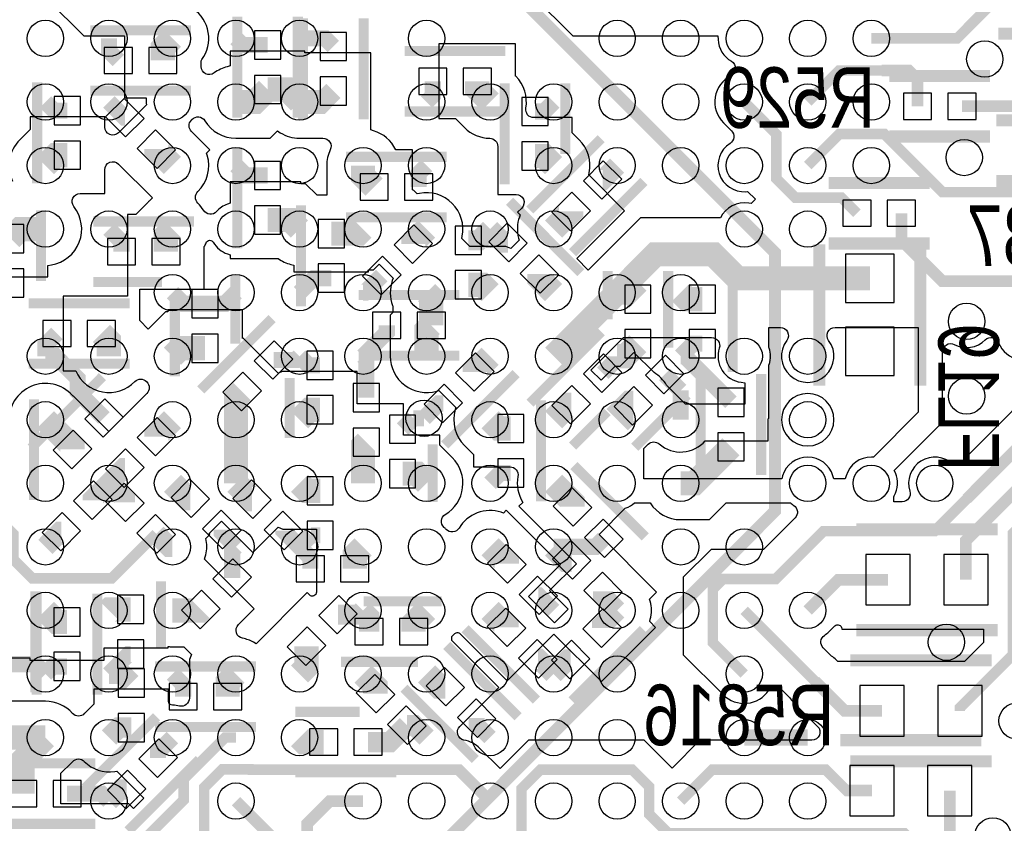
# Model space of a CAD drawing. Extents: x -394 to 5394, y -1015 to 6968.
# Tile 42 of 63: x 2401 to 2889, y 3109 to 3507. Entities that reach past the tile are written whole.
import ezdxf

# ---------------------------------------------------------------- set-up
doc = ezdxf.new("R2010")
doc.units = 0
for name, color, linetype in [('ET_BOTTOM', 1, 'CONTINUOUS'), ('PG_SILKSCREEN_BOTTOM', 2, 'CONTINUOUS'), ('PIN_BOTTOM', 1, 'CONTINUOUS'), ('RD_SILKSCREEN_BOTTOM', 254, 'CONTINUOUS'), ('VC_BOTTOM', 1, 'CONTINUOUS')]:
    doc.layers.add(name, color=color, linetype=linetype)

msp = doc.modelspace()

# ---------------------------------------------------------------- linework, layer by layer
at = {"layer": 'ET_BOTTOM'}
for points, format in [([(2414.3998, 3517.3786), (2432.2546, 3499.5238), (2452.4934, 3499.5238), (2452.4934, 3468.7798), (2463.2599, 3468.7798), (2463.2599, 3466.7734, 0.011696), (2463.2722, 3466.1654), (2463.3105, 3465.2862), (2449.5013, 3451.4771, -0.668178), (2442.6729, 3454.3055), (2442.6729, 3459.3611), (2405.6725, 3459.3611), (2405.6725, 3453.0966), (2400.5399, 3447.9641, 0.318039), (2397.0309, 3427.4667, -0.551867)], "xyb"), ([(2654.9121, 3519.4001), (2674.7884, 3499.5238), (2746.6486, 3499.5238), (2746.7381, 3497.6177, 0.259252), (2753.3871, 3486.8769, -0.603064), (2753.2193, 3479.8032, 0.512516), (2749.4001, 3456.4081), (2753.4107, 3452.3975, -0.479498), (2752.7333, 3446.1966, 0.774435), (2760.5294, 3422.2608), (2761.4297, 3422.3167), (2765.2509, 3418.4955), (2763.0948, 3416.3394), (2762.0627, 3416.5281, 0.340987), (2747.9465, 3409.2442), (2708.2761, 3409.2442), (2682.4262, 3383.3943), (2676.7241, 3389.0964), (2700.4394, 3412.8117), (2682.6598, 3430.5912), (2682.8743, 3431.6445, 0.251689), (2677.9641, 3447.9641), (2674.5002, 3451.4279), (2674.5002, 3458.953), (2655.4132, 3458.953, -0.46461), (2651.4702, 3463.6256, 0.24441), (2646.4681, 3479.4601), (2646.3782, 3479.55), (2646.3782, 3495.5002), (2608.3778, 3495.5002), (2608.3778, 3458.4998), (2616.516, 3458.4998), (2621.0119, 3454.0039, 0.196439), (2633.5686, 3448.7325, -0.409178), (2637.4998, 3444.7332), (2637.4998, 3420.9526), (2646.597, 3420.9526, -0.668178), (2649.4254, 3414.1242), (2647.4058, 3412.1045), (2648.6545, 3410.8559), (2648.2408, 3409.6705, 0.147362), (2647.7931, 3399.2955), (2648.0742, 3398.1924), (2643.9542, 3394.0724), (2641.485, 3395.0951), (2641.485, 3395.1482), (2623.6584, 3395.1482), (2619.6768, 3399.1298), (2619.8889, 3400.1811, 0.536233), (2598.6851, 3421.3849), (2597.6338, 3421.1728), (2596.0041, 3422.8026), (2595.2585, 3423.1114), (2595.2585, 3443.0509), (2586.9633, 3443.0509, 0.209959), (2575.9622, 3452.4645), (2574.5415, 3452.8944), (2574.5415, 3491.1537), (2541.9267, 3491.1537), (2541.9267, 3491.9241), (2504.9263, 3491.9241), (2504.9263, 3484.577), (2503.4093, 3484.1995, 0.101128), (2496.9051, 3481.0939, -0.619255), (2490.4938, 3484.2854), (2490.4938, 3487.1907), (2490.8704, 3487.7141, 0.415976), (2486.6859, 3512.9014, -0.464208)], "xyb"), ([(2845.62, 3464.6, 5.8, 5.8, 0), (2845.62, 3478, 5.8, 5.8, 0), (2841.288, 3482.332, 5.8, 5.8, 0), (2827.888, 3482.332, 5.2, 5.2, 0), (2806.82, 3482.332, 5.2, 5.2, 0), (2791.22, 3466.732, 5.2, 5.2, 0)], "xyseb"), ([(2556.0413, 3472.1535, 10, 10, 0), (2550.6198, 3466.732, 12, 12, 0), (2539.252, 3466.732, 12, 12, 0)], "xyseb"), ([(2791.22, 3435.236, 5.2, 5.2, 0), (2806.82, 3450.836, 5.2, 5.2, 0), (2829.1796, 3450.836, 5.2, 5.2, 0), (2858.0156, 3422, 5.2, 5.2, 0), (2891.42, 3422, 5.8, 5.8, 0), (2898.62, 3429.2, 5.8, 5.8, 0), (2898.62, 3442.6, 5.8, 5.8, 0)], "xyseb"), ([(2377.5482, 3380.0228), (2414.5486, 3380.0228), (2414.5486, 3385.7056), (2416.2205, 3385.9836, 0.570453), (2427.4035, 3414.8842, -0.626399), (2430.5447, 3421.3607), (2442.6729, 3421.3607), (2442.6729, 3433.1424, -0.668178), (2449.5013, 3435.9708), (2466.3299, 3419.1422), (2464.8495, 3417.6618), (2464.7773, 3417.602, 0.023405), (2463.5319, 3416.4681), (2458.0641, 3411.0002), (2454.0234, 3411.0002), (2454.0234, 3370.5002), (2422.0234, 3370.5002), (2422.0234, 3333.4998), (2428.2876, 3333.4998, 0.531511), (2457.6488, 3328.1786, -0.421482), (2463.3752, 3328.1786, 0.003834), (2463.5695, 3327.9825, -0.415078), (2463.5778, 3322.3173), (2444.7002, 3303.4397), (2427.0741, 3321.0658), (2427.0272, 3321.019), (2425.6142, 3322.3508, 0.705192), (2395.4201, 3306.9153, -0.452879)], "xyb"), ([(2759.724, 3183.268, 5.2, 5.2, 0), (2744.124, 3198.868, 5.2, 5.2, 0), (2744.124, 3225.164, 5.2, 5.2, 0), (2749.324, 3230.364, 5.2, 5.2, 0), (2775.364, 3230.364, 5.2, 5.2, 0), (2799, 3254, 5.2, 5.2, 0), (2854, 3254, 5.2, 5.2, 0), (2870, 3270, 5.8, 5.8, 0), (2924.9848, 3324.9848, 5.8, 5.8, 0), (2952.9708, 3324.9848, 5.8, 5.8, 0)], "xyseb"), ([(3381.02, 3292.64, 5.8, 5.8, 0), (3316.36, 3292.64, 5.8, 5.8, 0), (3293, 3316, 5.8, 5.8, 0), (3109, 3316, 5.8, 5.8, 0), (3072, 3279, 5.8, 5.8, 0), (2949, 3279, 5.2, 5.2, 0), (2919, 3279, 5.2, 5.2, 0), (2893, 3253, 5.2, 5.2, 0), (2893, 3192.8532, 5.2, 5.2, 0), (2866.6316, 3166.4848, 5.2, 5.2, 0), (2866.6316, 3164.9848, 5.2, 5.2, 0)], "xyseb"), ([(2021, 3306.4848, 5.8, 5.8, 0), (2043.5152, 3306.4848, 5.8, 5.8, 0), (2071, 3279, 5.8, 5.8, 0), (2173, 3279, 5.2, 5.2, 0), (2281.9999, 3279, 5.2, 5.2, 0), (2296.3559, 3293.356, 5.2, 5.2, 0), (2325.2418, 3293.356, 5.2, 5.2, 0), (2334.38, 3284.2178, 5.2, 5.2, 0), (2334.38, 3271.5902, 5.2, 5.2, 0), (2343.8142, 3262.156, 5.2, 5.2, 0), (2387.9378, 3262.156, 5.2, 5.2, 0), (2397.372, 3252.7218, 5.2, 5.2, 0), (2397.372, 3240.0942, 5.2, 5.2, 0), (2406.8062, 3230.66, 5.2, 5.2, 0), (2446.1382, 3230.66, 5.2, 5.2, 0), (2468.214, 3252.7358, 5.2, 5.2, 0)], "xyseb"), ([(2828.049, 3164.9848, 5.8, 5.8, 0), (2809.5032, 3164.9848, 5.8, 5.8, 0), (2794.744, 3179.744, 5.2, 5.2, 0), (2759.724, 3214.764, 5.2, 5.2, 0)], "xyseb"), ([(2374.8601, 3191.2), (2405.4846, 3191.2), (2405.4846, 3190.053), (2442.485, 3190.053), (2442.485, 3196.2507), (2474.0529, 3196.2507), (2474.0529, 3196.8996, 0.030741), (2476.26, 3196.7638), (2481.9293, 3196.7638), (2485.7236, 3192.9694), (2484.7009, 3190.5002), (2484.6376, 3190.5002), (2484.6376, 3171.2872, -0.480422), (2479.7621, 3167.3842, 0.054121), (2476.3303, 3167.772, -0.412924), (2474.3391, 3169.772), (2474.3391, 3175.7066), (2437.3387, 3175.7066), (2437.3387, 3168.3886), (2432.743, 3163.793, 0.003664), (2432.5682, 3163.6155, -0.435624), (2426.7113, 3163.7422, 0.214004), (2413.268, 3169.7722), (2386.3161, 3169.7722)], "xyb"), ([(2327, 3127, 10, 10, 0), (2349.5, 3127, 10, 10, 0), (2357.5, 3135, 10, 10, 0), (2377, 3135, 12, 12, 0), (2393.772, 3151.772, 12, 12, 0), (2413.268, 3151.772, 12, 12, 0)], "xyseb"), ([(2100.9486, 2857.4, 5.8, 5.8, 0), (2402.501, 2857.4, 5.8, 5.8, 0), (2453.0002, 2907.8992, 5.8, 5.8, 0), (2453.0002, 2915.0873, 5.8, 5.8, 0), (2453, 2915.0875, 5.8, 5.8, 0), (2453, 2946, 5.8, 5.8, 0), (2486, 2979, 5.8, 5.8, 0), (2486, 3055, 5.8, 5.8, 0), (2492, 3061, 5.2, 5.2, 0), (2492, 3127, 5.2, 5.2, 0), (2501, 3136, 5.2, 5.2, 0), (2515, 3136, 5.8, 5.8, 0), (2515.124, 3135.876, 5.2, 5.2, 0), (2618.14, 3135.876, 5.8, 5.8, 0), (2633.74, 3120.276, 5.8, 5.8, 0)], "xyseb"), ([(2974, 3061, 5.8, 5.8, 0), (2945, 3061, 5.8, 5.8, 0), (2935.5, 3070.5, 5.8, 5.8, 0), (2872.5, 3070.5, 5.8, 5.8, 0), (2838.62, 3104.38, 5.2, 5.2, 0), (2722.0614, 3104.38, 5.2, 5.2, 0), (2712.628, 3113.8134, 5.2, 5.2, 0), (2712.628, 3127.372, 5.2, 5.2, 0), (2704.124, 3135.876, 5.2, 5.2, 0), (2658.7734, 3135.876, 5.2, 5.2, 0), (2649.34, 3126.4426, 5.2, 5.2, 0), (2649.34, 3104.38, 5.2, 5.2, 0), (2633.74, 3088.78, 5.2, 5.2, 0)], "xyseb"), ([(2823.066, 3125.48, 5.8, 5.8, 0), (2810.52, 3125.48, 5.2, 5.2, 0), (2800.124, 3135.876, 5.2, 5.2, 0), (2743.828, 3135.876, 5.2, 5.2, 0), (2728.228, 3120.276, 5.2, 5.2, 0)], "xyseb")]:
    msp.add_lwpolyline(points, format=format, dxfattribs=at)
for points, const_width in [([(2899.62, 3515.6), (2882.6, 3515.6), (2865.228, 3498.228), (2822.717, 3498.228)], 5.2), ([(2444.764, 3498.228), (2444.764, 3491.9624), (2449.4464, 3487.28)], 8), ([(2471.4936, 3487.28), (2471.4936, 3493.4616), (2476.26, 3498.228)], 12), ([(2523.4265, 3494.9711), (2511.0129, 3494.9711), (2507.756, 3498.228)], 8), ([(2539.252, 3498.228), (2552.014, 3498.228), (2556.0413, 3494.2007)], 8), ([(2605.3308, 3477), (2605.3308, 3469.8188), (2602.244, 3466.732)], 8), ([(2627.378, 3477), (2627.378, 3473.094), (2633.74, 3466.732)], 12), ([(2507.756, 3466.732), (2517.2346, 3466.732), (2523.4265, 3472.9239)], 12), ([(2523.4265, 3472.9239), (2533.0601, 3472.9239), (2539.252, 3466.732)], 12), ([(2424.1727, 3462.4081), (2417.5919, 3462.4081), (2413.268, 3466.732)], 8), ([(2452.6752, 3458.9602), (2452.5358, 3458.9602), (2444.764, 3466.732)], 8), ([(2656, 3462), (2660.504, 3462), (2665.236, 3466.732)], 8), ([(2815.62, 3411.6), (2807.88, 3419.34), (2785.0542, 3419.34), (2775.62, 3428.7742), (2775.62, 3450.836), (2759.724, 3466.732)], 5.2), ([(3017, 3424), (2988, 3424), (2947.4, 3464.6), (2867.66, 3464.6)], 5.8), ([(2424.1727, 3440.3609), (2418.3929, 3440.3609), (2413.268, 3435.236)], 12), ([(2468.265, 3443.3704), (2468.265, 3443.231), (2476.26, 3435.236)], 12), ([(2656, 3439.9528), (2660.5192, 3439.9528), (2665.236, 3435.236)], 12), ([(2523.4001, 3430.2708), (2512.7212, 3430.2708), (2507.756, 3435.236)], 8), ([(2570.748, 3435.236), (2570.748, 3430.061), (2576.2583, 3424.5507)], 12), ([(2598.3055, 3424.5507), (2598.3055, 3431.2975), (2602.244, 3435.236)], 8), ([(2696.732, 3435.236), (2689.5439, 3428.0479), (2689.5124, 3428.0479)], 10), ([(2673.9226, 3412.4581), (2673.9226, 3412.4266), (2665.236, 3403.74)], 12), ([(2523.4001, 3408.2236), (2534.7684, 3408.2236), (2539.252, 3403.74)], 12), ([(3013, 3388), (2998, 3373), (2977, 3373), (2960, 3390), (2943, 3390), (2931, 3378), (2857.86, 3378), (2837.66, 3398.2), (2837.66, 3411.6)], 5.8), ([(2413.268, 3403.74), (2400.7654, 3403.74), (2396.0484, 3399.023)], 12), ([(2450.9764, 3392.5), (2450.9764, 3397.5276), (2444.764, 3403.74)], 8), ([(2473.0236, 3392.5), (2473.0236, 3400.5036), (2476.26, 3403.74)], 12), ([(2555.0152, 3401.4904), (2568.4984, 3401.4904), (2570.748, 3403.74)], 12), ([(2595.6505, 3396.2858), (2595.6505, 3397.1465), (2602.244, 3403.74)], 12), ([(2622.9848, 3398.1952), (2628.1952, 3398.1952), (2633.74, 3403.74)], 10), ([(2642.6149, 3397.0423), (2640.4377, 3397.0423), (2633.74, 3403.74)], 10), ([(2822.02, 3379.3286), (2756.3136, 3379.3286), (2744.3982, 3391.244), (2715.732, 3391.244), (2696.732, 3372.244)], 12), ([(2555.0152, 3379.4432), (2546.4512, 3379.4432), (2539.252, 3372.244)], 8), ([(2570.748, 3372.244), (2571.6087, 3372.244), (2580.0607, 3380.696)], 8), ([(2658.2047, 3381.4525), (2658.2047, 3379.2753), (2665.236, 3372.244)], 12), ([(2604.5568, 3356.0152), (2604.5568, 3369.9312), (2602.244, 3372.244)], 12), ([(2622.9848, 3376.148), (2629.836, 3376.148), (2633.74, 3372.244)], 12), ([(2665.236, 3340.748), (2696.732, 3372.244)], 12), ([(2696.732, 3372.244), (2703.7559, 3372.244), (2707, 3368.9999)], 12), ([(2739, 3369), (2731.472, 3369), (2728.228, 3372.244)], 12), ([(2492.4294, 3366.7209), (2481.7831, 3366.7209), (2476.26, 3372.244)], 8), ([(2492.4294, 3366.7209), (2502.2329, 3366.7209), (2507.756, 3372.244)], 8), ([(2582.5096, 3356.0152), (2582.5096, 3352.5096), (2570.748, 3340.748)], 8), ([(2602.244, 3340.748), (2602.244, 3353.7024), (2604.5568, 3356.0152)], 12), ([(2413.268, 3340.748), (2413.268, 3346.2916), (2418.9764, 3352)], 8), ([(2444.764, 3340.748), (2444.764, 3348.2596), (2441.0236, 3352)], 12), ([(2492.4294, 3344.6737), (2480.1857, 3344.6737), (2476.26, 3340.748)], 12), ([(2696.732, 3340.748), (2700.7953, 3340.748), (2707, 3346.9527)], 12), ([(2739, 3346.9528), (2734.4328, 3346.9528), (2728.228, 3340.748)], 8), ([(2442.3103, 3310.1388), (2429.2288, 3323.2203), (2429.2288, 3329.7712), (2418.252, 3340.748), (2413.268, 3340.748)], 8), ([(2526.3762, 3338.8531), (2537.3571, 3338.8531), (2539.252, 3340.748)], 8), ([(2549.3609, 3336.2424), (2543.7576, 3336.2424), (2539.252, 3340.748)], 8), ([(2572.3488, 3320.18), (2572.3488, 3339.1472), (2570.748, 3340.748)], 8), ([(2626.1574, 3332.8887), (2626.1574, 3333.1654), (2633.74, 3340.748)], 12), ([(2696.732, 3340.748), (2696.732, 3339.4679), (2689.5621, 3332.298)], 8), ([(2728.228, 3340.748), (2730.2738, 3340.748), (2753.1368, 3317.885)], 8), ([(2728.228, 3323.7723), (2720.304, 3331.6963)], 8), ([(2507.756, 3309.252), (2507.756, 3320.2329), (2510.7864, 3323.2633)], 12), ([(2728.228, 3309.252), (2728.228, 3323.7723)], 8), ([(2549.3609, 3314.1952), (2544.1952, 3314.1952), (2539.252, 3309.252)], 12), ([(2610.5676, 3317.2989), (2608.2989, 3317.2989), (2601, 3310)], 8), ([(2673.9723, 3316.7082), (2672.6922, 3316.7082), (2665.236, 3309.252)], 12), ([(2704.7142, 3316.1065), (2703.5865, 3316.1065), (2696.732, 3309.252)], 15), ([(2426.7205, 3294.549), (2426.7205, 3295.7995), (2413.268, 3309.252)], 12), ([(2468.2794, 3300.8557), (2468.2794, 3301.2714), (2476.26, 3309.252)], 12), ([(2507.756, 3277.756), (2507.756, 3309.252)], 12), ([(2644, 3304.9134), (2638.0786, 3304.9134), (2633.74, 3309.252)], 12), ([(2595.7394, 3310), (2590.326, 3304.5866)], 8), ([(2601, 3310), (2595.7394, 3310)], 8), ([(2572.3488, 3298.1328), (2570.748, 3296.532), (2570.748, 3277.756)], 12), ([(2728.228, 3277.756), (2735.055, 3277.756), (2753.1368, 3295.8378)], 12), ([(2918.2468, 3298), (2869.6316, 3249.3848), (2869.6316, 3229.9848)], 5.8), ([(2452.6896, 3285.2659), (2452.2739, 3285.2659), (2444.764, 3277.756)], 10), ([(2590.326, 3282.5394), (2597.4606, 3282.5394), (2602.244, 3277.756)], 12), ([(2644, 3282.8662), (2638.8502, 3282.8662), (2633.74, 3277.756)], 8), ([(2436.7852, 3269.371), (2436.7852, 3269.7772), (2444.764, 3277.756)], 10), ([(2452.6242, 3268.3256), (2452.6242, 3269.8958), (2444.764, 3277.756)], 10), ([(2485.131, 3270.4333), (2483.5827, 3270.4333), (2476.26, 3277.756)], 12), ([(2515.7278, 3269.9207), (2515.5913, 3269.9207), (2507.756, 3277.756)], 12), ([(2549.5, 3274.0236), (2542.9844, 3274.0236), (2539.252, 3277.756)], 12), ([(2674.5776, 3266.1009), (2674.5776, 3268.4144), (2665.236, 3277.756)], 12), ([(2421.1954, 3253.7812), (2420.7892, 3253.7812), (2413.268, 3246.26)], 10), ([(2476.26, 3246.26), (2474.6898, 3246.26), (2468.214, 3252.7358)], 10), ([(2500.7208, 3254.8435), (2500.7208, 3253.2952), (2507.756, 3246.26)], 8), ([(2531.3176, 3254.3309), (2531.3176, 3254.1944), (2539.252, 3246.26)], 8), ([(2544.9684, 3251.9764), (2539.252, 3246.26)], 8), ([(2549.5, 3251.9764), (2544.9684, 3251.9764)], 8), ([(2566.6443, 3235.4002), (2566.6443, 3242.1563), (2570.748, 3246.26)], 12), ([(2642.0716, 3237.8624), (2642.0716, 3237.9284), (2633.74, 3246.26)], 12), ([(2674.1606, 3239.8182), (2671.6778, 3239.8182), (2665.236, 3246.26)], 12), ([(2665.236, 3246.26), (2685.9163, 3246.26), (2690.1674, 3250.5111)], 8), ([(2505.8963, 3230.8467), (2505.8963, 3244.4003), (2507.756, 3246.26)], 8), ([(2544.5971, 3235.4002), (2544.5971, 3240.9149), (2539.252, 3246.26)], 8), ([(2831.049, 3229.9848), (2806.4408, 3229.9848), (2791.22, 3214.764)], 5.8), ([(2689.7504, 3224.2284), (2689.7504, 3221.7456), (2696.732, 3214.764)], 10), ([(2657.6614, 3222.2726), (2657.7274, 3222.2726), (2665.236, 3214.764)], 8), ([(2423.9848, 3209.0532), (2418.9788, 3209.0532), (2413.268, 3214.764)], 12), ([(2455.5527, 3215.2509), (2445.2509, 3215.2509), (2444.764, 3214.764)], 12), ([(2476.26, 3214.764), (2489.8136, 3214.764), (2490.3065, 3215.2569)], 12), ([(2558.3282, 3212.6425), (2568.6265, 3212.6425), (2570.748, 3214.764)], 10), ([(2573.7594, 3204.2735), (2573.7594, 3211.7526), (2570.748, 3214.764)], 10), ([(2595.8066, 3204.2735), (2595.8066, 3208.3266), (2602.244, 3214.764)], 12), ([(2641.8381, 3206.383), (2641.8381, 3206.6659), (2633.74, 3214.764)], 12), ([(2689.2718, 3206.0076), (2689.2718, 3207.3038), (2696.732, 3214.764)], 10), ([(2542.7384, 3197.0527), (2542.7384, 3186.7544), (2539.252, 3183.268)], 12), ([(2455.5527, 3193.2037), (2454.6997, 3193.2037), (2444.764, 3183.268)], 8), ([(2657.4279, 3190.7932), (2657.7108, 3190.7932), (2665.236, 3183.268)], 10), ([(2673.682, 3190.4178), (2672.3858, 3190.4178), (2665.236, 3183.268)], 10), ([(2393.3603, 3188.153), (2408.383, 3188.153), (2413.268, 3183.268)], 8), ([(2423.9848, 3187.006), (2417.006, 3187.006), (2413.268, 3183.268)], 8), ([(2444.764, 3183.268), (2451.3245, 3183.268), (2455.8389, 3178.7536)], 10), ([(2503.6378, 3172), (2503.6378, 3179.1498), (2507.756, 3183.268)], 12), ([(2576.8871, 3173.5096), (2576.8871, 3177.1289), (2570.748, 3183.268)], 12), ([(2611.5166, 3177.0045), (2608.5075, 3177.0045), (2602.244, 3183.268)], 12), ([(2481.5906, 3172), (2481.5906, 3177.9374), (2476.26, 3183.268)], 8), ([(2627.1064, 3161.4147), (2627.1064, 3158.4056), (2633.74, 3151.772)], 8), ([(2455.8389, 3156.7064), (2449.6984, 3156.7064), (2444.764, 3151.772)], 10), ([(2573.233, 3149.52), (2584.0771, 3149.52), (2592.4769, 3157.9198)], 10), ([(2592.4769, 3157.9198), (2596.0962, 3157.9198), (2602.244, 3151.772)], 10), ([(2413.268, 3151.772), (2402, 3140.504), (2402, 3124)], 12), ([(2507.756, 3151.772), (2502.347, 3151.772), (2481.8, 3131.225), (2481.8, 3120.8), (2457, 3096)], 5.2), ([(2469.1388, 3141.5787), (2469.1388, 3144.6508), (2476.26, 3151.772)], 8), ([(2551.1858, 3149.52), (2541.504, 3149.52), (2539.252, 3151.772)], 12), ([(2759.724, 3151.772), (2791.22, 3151.772)], 8), ([(2453.549, 3125.9889), (2450.4769, 3125.9889), (2444.764, 3120.276)], 10), ([(2424.0472, 3124), (2441.04, 3124), (2444.764, 3120.276)], 8), ([(4193.8, 2764), (4074, 2764), (4054, 2744), (4028, 2744), (3959, 2675), (3909, 2675), (3887, 2653), (3439, 2653), (3319, 2773), (3319, 2921), (3352, 2954), (3367, 2954), (3380, 2967), (3380, 2991), (3369, 3002), (3266, 3002), (3242, 3026), (3242, 3056), (3226, 3072), (3132, 3072), (3119, 3085), (2876, 3085), (2861.6486, 3099.3514), (2861.6486, 3125.48)], 5.8), ([(2507.756, 3120.276), (2528, 3100.032), (2528, 3045.9999), (2557.6207, 3016.3792), (2557.6207, 2921.3793), (2563, 2916), (2563, 2914), (2686, 2791), (2861, 2791), (2927, 2725), (3000, 2725), (3025.1858, 2699.8142), (3192.1858, 2699.8142), (3379, 2513), (3993, 2513), (4050.9, 2570.9), (4286.1, 2570.9), (4309.8288, 2547.1712), (4552.1712, 2547.1712), (4562, 2557)], 5.8), ([(4140, 2590), (4122, 2590), (4117, 2585), (4045, 2585), (3987, 2527), (3385, 2527), (3167, 2745), (2927, 2745), (2867, 2805), (2692, 2805), (2577.1369, 2919.8631), (2577.1369, 3017.8631), (2543, 3052), (2543, 3109), (2554.276, 3120.276), (2570.748, 3120.276)], 5.8)]:
    msp.add_lwpolyline(points, dxfattribs=dict(at, const_width=const_width))
for points in [[(2491.6776, 3413.0301, 0.063958), (2488.8294, 3416.6248, -0.421482), (2488.8294, 3422.3512, 0.277518), (2493.5339, 3440.2975), (2493.2005, 3441.4355), (2494.7818, 3443.0168), (2485.682, 3452.1166, -0.408576), (2485.628, 3457.7184, 0.008683), (2485.9354, 3458.0491, -0.504162), (2492.3384, 3457.4419, 0.262943), (2507.756, 3448.7318), (2524.6905, 3448.7318), (2528.3095, 3452.3508), (2529.6605, 3451.5001, 0.141424), (2539.252, 3448.7318), (2550.6198, 3448.7318, 0.003224), (2550.8519, 3448.7333, -0.55611), (2554.5116, 3443.0068, 0.112062), (2552.7478, 3435.236), (2552.7478, 3420.4906), (2547.9575, 3420.4906), (2542.2243, 3426.2238), (2539.9003, 3426.2238), (2539.9003, 3427.2238), (2504.8999, 3427.2238), (2504.8999, 3416.5029), (2503.5474, 3416.0401, 0.128128), (2498.0806, 3412.4229, -0.504162)], [(2665.7426, 3208.6417), (2652.7319, 3221.6524), (2668.5884, 3237.5088), (2641.718, 3264.3792), (2640.3756, 3263.0368), (2639.2148, 3263.4074, 0.347432), (2618.3224, 3255.5501, -0.504162), (2611.9194, 3254.9429, 0.027012), (2610.9269, 3255.9354, -0.504162), (2611.5341, 3262.3384, 0.487346), (2614.9721, 3290.4841), (2608.8262, 3296.6299), (2608.8262, 3301.5396), (2590.849, 3301.5396), (2590.849, 3317.133), (2567.8611, 3317.133), (2567.8611, 3333.1954), (2530.8607, 3333.1954), (2528.6432, 3332.2769), (2511.14, 3349.7801), (2510.9296, 3349.5697), (2510.9296, 3363.6739), (2473.9292, 3363.6739), (2473.9292, 3362.6739), (2472.7298, 3362.6739), (2464.2678, 3354.2119), (2460.0238, 3358.4559), (2460.0238, 3373.9998), (2492.0238, 3373.9998), (2492.0238, 3395.0504, 0.029375), (2492.9336, 3396.9577, -0.623081), (2496.5154, 3397.2089, 0.180619), (2503.5474, 3391.4399), (2504.8999, 3390.9771), (2504.8999, 3389.2234), (2528.6089, 3389.2234, 0.098699), (2534.9887, 3386.252), (2536.515, 3385.8799), (2536.515, 3382.4902), (2573.5154, 3382.4902), (2573.5154, 3383.4902), (2575.9543, 3383.4902), (2578.765, 3386.3009), (2585.6755, 3379.3905), (2585.259, 3378.2036, 0.17727), (2585.4253, 3365.83), (2585.5566, 3365.4858), (2585.5566, 3362.4711), (2584.2438, 3361.1583), (2584.2438, 3340.748, 0.499439), (2607.253, 3323.4588), (2608.3881, 3323.7876), (2616.7796, 3315.3961), (2616.4508, 3314.261, 0.273369), (2621.0119, 3296.5239), (2625.4998, 3292.0361), (2625.4998, 3285.9132), (2643.6322, 3285.9132, -0.471049), (2647.5601, 3281.1574, 0.187832), (2649.9146, 3268.3082), (2648.0608, 3266.4545), (2676.5835, 3237.9318), (2663.2336, 3224.582), (2672.4583, 3215.3573)], [(2833.9003, 3268.6002), (2833.9003, 3271.108), (2834.1426, 3271.5543, 0.229987), (2834.6556, 3282.9014), (2834.1185, 3284.1476), (2858.0002, 3308.0294), (2858.0002, 3342.9997, -0.566184), (2863.8825, 3346.5291, 0.33145), (2879.2373, 3348.8525, -0.547199), (2885.8255, 3347.4408, 1.036935), (2909.8122, 3357.4293, -0.546834), (2913.4467, 3363.0998), (2934.9272, 3363.0998), (2935.2451, 3361.4865, 0.118625), (2937.7849, 3355.9591, -0.626136), (2934.6418, 3349.485), (2929.9706, 3349.485), (2929.9706, 3339.885), (2918.8129, 3339.885), (2866.0537, 3287.1258, -0.409287), (2863.2493, 3287.1021, 0.779102), (2841.8251, 3273.8133, -0.507627), (2838.0135, 3268.6002)], [(2846, 3313), (2823.7431, 3290.7431), (2822.8984, 3290.7549, 0.336365), (2810.248, 3281.4341), (2809.8249, 3280), (2804.1121, 3280), (2803.689, 3281.4341, 0.74762), (2778.751, 3281.4341), (2778.3279, 3280), (2710, 3280), (2710, 3294.9426), (2712.1532, 3297.0957, -0.396318), (2717.6309, 3297.2642, 0.419796), (2740.4152, 3298.8848), (2771.637, 3298.8848), (2771.637, 3309.637), (2772, 3310), (2772, 3336.4116), (2772.0982, 3336.7133, 0.158609), (2772.0982, 3344.7587), (2772, 3345.0604), (2772, 3355), (2777.6589, 3355, -0.619355), (2780.8497, 3348.5878, 2.009586), (2801.5903, 3348.5878, -0.619355), (2804.7811, 3355), (2846, 3355)], [(2688.7267, 3328.8241), (2683.7475, 3333.8034), (2699.9438, 3349.9997), (2725.5002, 3349.9997), (2725.5002, 3349.9998), (2743.5713, 3349.9998, -0.509724), (2747.3747, 3344.7613, 0.473715), (2758.2313, 3327.8232), (2759.9998, 3327.6171), (2759.9998, 3317.0002), (2730.6908, 3317.0002), (2721.2518, 3326.4392, 0.113961), (2715.0469, 3332.6441), (2705.0678, 3342.6233), (2698.0512, 3335.6067), (2695.5093, 3335.6067)], [(2804.2202, 3309.252, 1), (2778.2198, 3309.252, 1)], [(2638.6688, 3136.4192), (2628.676, 3146.412, 0.152674), (2620.7985, 3150.5371, -0.605151), (2618.6838, 3157.3013), (2638.0334, 3176.6509), (2614.8068, 3199.8775), (2614.8068, 3201.8484), (2615.3505, 3202.426, 0.012107), (2615.9324, 3203.0749, -0.437432), (2618.8675, 3203.1903), (2642.1917, 3179.8662), (2665.3672, 3203.0418), (2688.9182, 3179.4908), (2715.7886, 3206.3612), (2712.8659, 3209.2839), (2713.1618, 3210.3972, 0.133129), (2713.118, 3219.2923), (2712.8077, 3220.4153), (2716.2672, 3223.8748), (2687.7445, 3252.3975), (2700.7223, 3265.3753), (2701.1423, 3265.5268, 0.094256), (2705.324, 3267.9998), (2713.1011, 3267.9998, 0.254803), (2728.228, 3259.7558), (2742.5109, 3259.7558), (2750.7549, 3267.9998), (2782.628, 3267.9998, 0.039016), (2784.248, 3266.7835, -0.480015), (2784.9312, 3260.579), (2769.3164, 3244.9642), (2743.2764, 3244.9642), (2729.5238, 3231.2116), (2729.5238, 3192.8204), (2749.4001, 3172.9441, 0.473671), (2771.8823, 3175.1846, -0.473669), (2778.0417, 3175.7985), (2782.3165, 3171.5237, 0.050294), (2784.208, 3169.208), (2796.1113, 3157.3046, -0.668175), (2793.2829, 3150.4762), (2737.7804, 3150.4762), (2723.976, 3136.6718), (2710.1716, 3150.4762), (2652.7258, 3150.4762)], [(2544.2299, 3222.4316), (2543.092, 3223.5695), (2517.8022, 3198.2797), (2516.484, 3199.0106, 0.080877), (2511.0392, 3200.9662, -0.603782), (2508.9404, 3207.7276), (2516.8233, 3215.6105), (2492.2008, 3240.233), (2492.5438, 3241.3771, 0.119694), (2492.9695, 3249.3901), (2492.7754, 3250.4268), (2494.7308, 3252.3822), (2494.3405, 3252.7725), (2500.5267, 3258.9586), (2516.0814, 3243.4039), (2528.6671, 3255.9896), (2530.9998, 3255.0234), (2547.6441, 3255.0234), (2547.6441, 3223.8458, -0.668184)], [(2806.0751, 3189.485), (2805.28, 3190.28, 0.050294), (2802.9643, 3192.1715), (2798.9059, 3196.2299, -0.472701), (2799.5091, 3202.3823, 0.048904), (2801.756, 3204.228), (2804.6346, 3207.1065, -0.668179), (2808.0488, 3205.6923), (2808.0488, 3205.4846), (2878.3998, 3205.4846), (2878.3998, 3198.9008), (2868.984, 3189.485)], [(2432.5682, 3139.9285, 0.247316), (2447.636, 3135.0161), (2448.6562, 3135.191), (2462.0997, 3121.7475), (2457, 3116.6478), (2454.6676, 3118.9802), (2421.0002, 3118.9802), (2421.0002, 3134.0481), (2425.9961, 3139.0439, 0.014476), (2426.7113, 3139.8018, -0.435624)]]:
    msp.add_lwpolyline(points, format="xyb", close=True, dxfattribs=at)
at = {"layer": 'PG_SILKSCREEN_BOTTOM'}
for points, const_width in [([(2402, 3522), (2645, 3522), (2775, 3392), (2775, 3264), (2601, 3090), (2394, 3090), (2322, 3162), (2322, 3442), (2402, 3522)], 6), ([(2508.4265, 3458.9475), (2508.4265, 3508.9475)], 5), ([(2538.4265, 3458.9475), (2538.4265, 3508.9475)], 5), ([(2541.0413, 3458.1771), (2541.0413, 3508.1771)], 5), ([(2571.0413, 3458.1771), (2571.0413, 3508.1771)], 5), ([(2485.47, 3502.28), (2435.47, 3502.28)], 5), ([(2885.64, 3500.6), (2935.64, 3500.6)], 6), ([(2641.3544, 3492), (2591.3544, 3492)], 5), ([(2831.64, 3479.6), (2881.64, 3479.6)], 6), ([(2409.1727, 3426.3845), (2409.1727, 3476.3845)], 5), ([(2641, 3425.9763), (2641, 3475.9764)], 5), ([(2671, 3441), (2671, 3475.9764)], 5), ([(2485.47, 3472.28), (2435.47, 3472.28)], 5), ([(2641.3544, 3462), (2591.3544, 3462)], 5), ([(2884.64, 3457.6), (2934.64, 3457.6)], 6), ([(2831.64, 3449.6), (2881.64, 3449.6)], 6), ([(2508.4001, 3394.2472), (2508.4001, 3444.2472)], 5), ([(2653.4332, 3413.1819), (2688.7886, 3448.5373)], 5), ([(2562.2819, 3439.5507), (2612.282, 3439.5507)], 5), ([(2674.6464, 3391.9687), (2710.0018, 3427.3241)], 5), ([(2801.64, 3426.6), (2851.64, 3426.6)], 6), ([(2884.64, 3427.6), (2934.64, 3427.6)], 6), ([(2540.0152, 3415.4668), (2540.0152, 3365.4668)], 5), ([(2678.694, 3382.1764), (2643.3387, 3417.5317)], 5), ([(2411.0484, 3412.9994), (2411.0484, 3378)], 5), ([(2487, 3407.5), (2437, 3407.5)], 5), ([(2562.2819, 3409.5507), (2612.282, 3409.5507)], 5), ([(2797.02, 3396.2184), (2797.02, 3326.2184)], 6), ([(2801.64, 3396.6), (2851.64, 3396.6)], 6), ([(2847.02, 3396.2184), (2847.02, 3326.2184)], 6), ([(2507.4294, 3347), (2507.4294, 3380.6973)], 5), ([(2692, 3382.9764), (2692, 3359)], 5), ([(2722, 3382.9764), (2722, 3345)], 5), ([(2754, 3382.9764), (2754, 3332.9764)], 5), ([(2471, 3377.5), (2437, 3377.5)], 5), ([(2477.4294, 3330.6973), (2477.4294, 3371)], 5), ([(2618.5332, 3371.0152), (2568.5332, 3371.0152)], 5), ([(2455, 3367), (2405, 3367)], 5), ([(2490.2971, 3323.9871), (2525.6524, 3359.3425)], 5), ([(2653.4829, 3317.432), (2688.8382, 3352.7874)], 5), ([(2455, 3337), (2405, 3337)], 5), ([(2618.5332, 3341.0152), (2568.5332, 3341.0152)], 5), ([(2646.6468, 3332.1649), (2611.2914, 3296.8095)], 5), ([(2738.1368, 3281.8614), (2738.1368, 3331.8615)], 5), ([(2768.1368, 3281.8614), (2768.1368, 3331.8615)], 5), ([(2406.2312, 3295.2728), (2441.5865, 3330.6281)], 5), ([(2534.3609, 3300.2188), (2534.3609, 3330)], 5), ([(2407.6353, 3269.4194), (2407.6353, 3319.4194)], 5), ([(2659, 3318.8898), (2659, 3268.8898)], 5), ([(2705.438, 3295.6171), (2731.4104, 3321.5895)], 5), ([(2674.6961, 3296.2188), (2691.7386, 3313.2613)], 5), ([(2605.326, 3268.563), (2605.326, 3297)], 5), ([(2675.3014, 3286.5903), (2710.6567, 3251.2349)], 5), ([(2885.3403, 3254.9848), (2815.3403, 3254.9848)], 6), ([(2470.5527, 3229.2273), (2470.5527, 3196)], 5), ([(2408.3603, 3224.1766), (2408.3603, 3174.1765)], 5), ([(2408.9848, 3223.0296), (2408.9848, 3173.0296)], 5), ([(2438.9848, 3223.0296), (2438.9848, 3173.0296)], 5), ([(2609.783, 3219.2735), (2571, 3219.2735)], 5), ([(2621.3487, 3205.6592), (2656.7041, 3170.3038)], 5), ([(2709.7612, 3205.2838), (2674.4058, 3169.9284)], 5), ([(2885.3403, 3204.9848), (2815.3403, 3204.9848)], 6), ([(2612.2404, 3197.4939), (2647.5958, 3162.1385)], 5), ([(2882.3403, 3189.9848), (2812.3403, 3189.9848)], 6), ([(2517.6142, 3187), (2467.6142, 3187)], 5), ([(2598, 3189.2735), (2559.783, 3189.2735)], 5), ([(2591.0272, 3176.2807), (2626.3826, 3140.9253)], 5), ([(2468.415, 3162.0681), (2433.0596, 3126.7127)], 5), ([(2537.2094, 3164.52), (2569, 3164.52)], 5), ([(2517.6142, 3157), (2467.6142, 3157)], 5), ([(2877.3573, 3150.48), (2807.3573, 3150.48)], 6), ([(2388.0236, 3139), (2438.0236, 3139)], 5), ([(2489.6282, 3140.8549), (2454.2728, 3105.4995)], 5), ([(2882.3403, 3139.9848), (2812.3403, 3139.9848)], 6), ([(2537.2094, 3134.52), (2587.2094, 3134.52)], 5), ([(2388.0236, 3109), (2438.0236, 3109)], 5)]:
    msp.add_lwpolyline(points, dxfattribs=dict(at, const_width=const_width))
at = {"layer": 'PIN_BOTTOM'}
for points in [[(2516.9265, 3487.9711), (2529.9265, 3487.9711), (2529.9265, 3501.9711), (2516.9265, 3501.9711)], [(2549.5413, 3487.2007), (2562.5413, 3487.2007), (2562.5413, 3501.2007), (2549.5413, 3501.2007)], [(2456.4464, 3480.78), (2456.4464, 3493.78), (2442.4464, 3493.78), (2442.4464, 3480.78)], [(2478.4936, 3480.78), (2478.4936, 3493.78), (2464.4936, 3493.78), (2464.4936, 3480.78)], [(2612.3308, 3470.5), (2612.3308, 3483.5), (2598.3308, 3483.5), (2598.3308, 3470.5)], [(2634.378, 3470.5), (2634.378, 3483.5), (2620.378, 3483.5), (2620.378, 3470.5)], [(2516.9265, 3465.9239), (2529.9265, 3465.9239), (2529.9265, 3479.9239), (2516.9265, 3479.9239)], [(2549.5413, 3465.1535), (2562.5413, 3465.1535), (2562.5413, 3479.1535), (2549.5413, 3479.1535)], [(2838.62, 3471.1), (2838.62, 3458.1), (2852.62, 3458.1), (2852.62, 3471.1)], [(2860.66, 3471.1), (2860.66, 3458.1), (2874.66, 3458.1), (2874.66, 3471.1)], [(2417.6727, 3455.4081), (2430.6727, 3455.4081), (2430.6727, 3469.4081), (2417.6727, 3469.4081)], [(2453.0288, 3449.4143), (2462.2211, 3458.6066), (2452.3216, 3468.5061), (2443.1293, 3459.3138)], [(2649.5, 3455), (2662.5, 3455), (2662.5, 3469), (2649.5, 3469)], [(2468.6186, 3433.8245), (2477.8109, 3443.0168), (2467.9114, 3452.9163), (2458.7191, 3443.724)], [(2417.6727, 3433.3609), (2430.6727, 3433.3609), (2430.6727, 3447.3609), (2417.6727, 3447.3609)], [(2649.5, 3432.9528), (2662.5, 3432.9528), (2662.5, 3446.9528), (2649.5, 3446.9528)], [(2516.9001, 3423.2708), (2529.9001, 3423.2708), (2529.9001, 3437.2708), (2516.9001, 3437.2708)], [(2679.9665, 3427.6943), (2689.1588, 3418.502), (2699.0583, 3428.4015), (2689.866, 3437.5938)], [(2569.2583, 3431.0507), (2569.2583, 3418.0507), (2583.2583, 3418.0507), (2583.2583, 3431.0507)], [(2591.3055, 3431.0507), (2591.3055, 3418.0507), (2605.3055, 3418.0507), (2605.3055, 3431.0507)], [(2664.3767, 3412.1045), (2673.569, 3402.9122), (2683.4685, 3412.8117), (2674.2762, 3422.004)], [(2808.62, 3418.1), (2808.62, 3405.1), (2822.62, 3405.1), (2822.62, 3418.1)], [(2830.66, 3418.1), (2830.66, 3405.1), (2844.66, 3405.1), (2844.66, 3418.1)], [(2516.9001, 3401.2236), (2529.9001, 3401.2236), (2529.9001, 3415.2236), (2516.9001, 3415.2236)], [(2561.5152, 3408.4904), (2548.5152, 3408.4904), (2548.5152, 3394.4904), (2561.5152, 3394.4904)], [(2402.5484, 3406.023), (2389.5484, 3406.023), (2389.5484, 3392.023), (2402.5484, 3392.023)], [(2605.1964, 3396.6394), (2596.0041, 3405.8317), (2586.1046, 3395.9322), (2595.2969, 3386.7399)], [(2616.4848, 3391.1952), (2629.4848, 3391.1952), (2629.4848, 3405.1952), (2616.4848, 3405.1952)], [(2642.9685, 3387.4964), (2652.1608, 3396.6887), (2642.2613, 3406.5882), (2633.069, 3397.3959)], [(2457.9764, 3386), (2457.9764, 3399), (2443.9764, 3399), (2443.9764, 3386)], [(2480.0236, 3386), (2480.0236, 3399), (2466.0236, 3399), (2466.0236, 3386)], [(2589.6066, 3381.0496), (2580.4143, 3390.2419), (2570.5148, 3380.3424), (2579.7071, 3371.1501)], [(2658.5583, 3371.9066), (2667.7506, 3381.0989), (2657.8511, 3390.9984), (2648.6588, 3381.8061)], [(2834.02, 3391.3286), (2810.02, 3391.3286), (2810.02, 3367.3286), (2834.02, 3367.3286)], [(2402.5484, 3383.9758), (2389.5484, 3383.9758), (2389.5484, 3369.9758), (2402.5484, 3369.9758)], [(2561.5152, 3386.4432), (2548.5152, 3386.4432), (2548.5152, 3372.4432), (2561.5152, 3372.4432)], [(2616.4848, 3369.148), (2629.4848, 3369.148), (2629.4848, 3383.148), (2616.4848, 3383.148)], [(2485.9294, 3359.7209), (2498.9294, 3359.7209), (2498.9294, 3373.7209), (2485.9294, 3373.7209)], [(2713.5, 3375.9999), (2700.5, 3375.9999), (2700.5, 3361.9999), (2713.5, 3361.9999)], [(2745.5, 3376), (2732.5, 3376), (2732.5, 3362), (2745.5, 3362)], [(2425.9764, 3345.5), (2425.9764, 3358.5), (2411.9764, 3358.5), (2411.9764, 3345.5)], [(2448.0236, 3345.5), (2448.0236, 3358.5), (2434.0236, 3358.5), (2434.0236, 3345.5)], [(2589.5096, 3349.5152), (2589.5096, 3362.5152), (2575.5096, 3362.5152), (2575.5096, 3349.5152)], [(2611.5568, 3349.5152), (2611.5568, 3362.5152), (2597.5568, 3362.5152), (2597.5568, 3349.5152)], [(2713.5, 3353.9527), (2700.5, 3353.9527), (2700.5, 3339.9527), (2713.5, 3339.9527)], [(2745.5, 3353.9528), (2732.5, 3353.9528), (2732.5, 3339.9528), (2745.5, 3339.9528)], [(2834.02, 3355.1082), (2810.02, 3355.1082), (2810.02, 3331.1082), (2834.02, 3331.1082)], [(2485.9294, 3337.6737), (2498.9294, 3337.6737), (2498.9294, 3351.6737), (2485.9294, 3351.6737)], [(2516.8303, 3338.4995), (2526.0226, 3329.3072), (2535.9221, 3339.2067), (2526.7298, 3348.399)], [(2542.8609, 3329.2424), (2555.8609, 3329.2424), (2555.8609, 3343.2424), (2542.8609, 3343.2424)], [(2635.7033, 3333.2423), (2626.511, 3342.4346), (2616.6115, 3332.5351), (2625.8038, 3323.3428)], [(2680.0162, 3331.9444), (2689.2085, 3322.7521), (2699.108, 3332.6516), (2689.9157, 3341.8439)], [(2710.7581, 3331.3427), (2719.9504, 3322.1504), (2729.8499, 3332.0499), (2720.6576, 3341.2422)], [(2501.2405, 3322.9097), (2510.4328, 3313.7174), (2520.3323, 3323.6169), (2511.14, 3332.8092)], [(2565.8488, 3313.18), (2578.8488, 3313.18), (2578.8488, 3327.18), (2565.8488, 3327.18)], [(2620.1135, 3317.6525), (2610.9212, 3326.8448), (2601.0217, 3316.9453), (2610.214, 3307.753)], [(2664.4264, 3316.3546), (2673.6187, 3307.1623), (2683.5182, 3317.0618), (2674.3259, 3326.2541)], [(2695.1683, 3315.7529), (2704.3606, 3306.5606), (2714.2601, 3316.4601), (2705.0678, 3325.6524)], [(2746.6368, 3310.885), (2759.6368, 3310.885), (2759.6368, 3324.885), (2746.6368, 3324.885)], [(2432.7644, 3309.7852), (2441.9567, 3300.5929), (2451.8562, 3310.4924), (2442.6639, 3319.6847)], [(2542.8609, 3307.1952), (2555.8609, 3307.1952), (2555.8609, 3321.1952), (2542.8609, 3321.1952)], [(2477.8253, 3301.2093), (2468.633, 3310.4016), (2458.7335, 3300.5021), (2467.9258, 3291.3098)], [(2583.826, 3297.5866), (2596.826, 3297.5866), (2596.826, 3311.5866), (2583.826, 3311.5866)], [(2650.5, 3311.9134), (2637.5, 3311.9134), (2637.5, 3297.9134), (2650.5, 3297.9134)], [(2565.8488, 3291.1328), (2578.8488, 3291.1328), (2578.8488, 3305.1328), (2565.8488, 3305.1328)], [(2417.1746, 3294.1954), (2426.3669, 3285.0031), (2436.2664, 3294.9026), (2427.0741, 3304.0949)], [(2746.6368, 3288.8378), (2759.6368, 3288.8378), (2759.6368, 3302.8378), (2746.6368, 3302.8378)], [(2462.2355, 3285.6195), (2453.0432, 3294.8118), (2443.1437, 3284.9123), (2452.336, 3275.72)], [(2583.826, 3275.5394), (2596.826, 3275.5394), (2596.826, 3289.5394), (2583.826, 3289.5394)], [(2650.5, 3289.8662), (2637.5, 3289.8662), (2637.5, 3275.8662), (2650.5, 3275.8662)], [(2556, 3281.0236), (2543, 3281.0236), (2543, 3267.0236), (2556, 3267.0236)], [(2427.2393, 3269.0174), (2436.4316, 3259.8251), (2446.3311, 3269.7246), (2437.1388, 3278.9169)], [(2452.2706, 3277.8715), (2443.0783, 3268.6792), (2452.9778, 3258.7797), (2462.1701, 3267.972)], [(2484.7774, 3279.9792), (2475.5851, 3270.7869), (2485.4846, 3260.8874), (2494.6769, 3270.0797)], [(2515.3742, 3279.4666), (2506.1819, 3270.2743), (2516.0814, 3260.3748), (2525.2737, 3269.5671)], [(2674.224, 3275.6468), (2665.0317, 3266.4545), (2674.9312, 3256.555), (2684.1235, 3265.7473)], [(2411.6495, 3253.4276), (2420.8418, 3244.2353), (2430.7413, 3254.1348), (2421.549, 3263.3271)], [(2467.8604, 3262.2817), (2458.6681, 3253.0894), (2468.5676, 3243.1899), (2477.7599, 3252.3822)], [(2500.3672, 3264.3894), (2491.1749, 3255.1971), (2501.0744, 3245.2976), (2510.2667, 3254.4899)], [(2530.964, 3263.8768), (2521.7717, 3254.6845), (2531.6712, 3244.785), (2540.8635, 3253.9773)], [(2556, 3258.9764), (2543, 3258.9764), (2543, 3244.9764), (2556, 3244.9764)], [(2689.8138, 3260.057), (2680.6215, 3250.8647), (2690.521, 3240.9652), (2699.7133, 3250.1575)], [(2641.718, 3247.4083), (2632.5257, 3238.216), (2642.4252, 3228.3165), (2651.6175, 3237.5088)], [(2674.5142, 3230.2723), (2683.7065, 3239.4646), (2673.807, 3249.3641), (2664.6147, 3240.1718)], [(2551.5971, 3228.9002), (2551.5971, 3241.9002), (2537.5971, 3241.9002), (2537.5971, 3228.9002)], [(2573.6443, 3228.9002), (2573.6443, 3241.9002), (2559.6443, 3241.9002), (2559.6443, 3228.9002)], [(2842.049, 3217.4848), (2842.049, 3242.4848), (2820.049, 3242.4848), (2820.049, 3217.4848)], [(2880.6316, 3217.4848), (2880.6316, 3242.4848), (2858.6316, 3242.4848), (2858.6316, 3217.4848)], [(2496.3504, 3230.4931), (2505.5427, 3221.3008), (2515.4422, 3231.2003), (2506.2499, 3240.3926)], [(2657.3078, 3231.8185), (2648.1155, 3222.6262), (2658.015, 3212.7267), (2667.2073, 3221.919)], [(2690.104, 3214.6825), (2699.2963, 3223.8748), (2689.3968, 3233.7743), (2680.2045, 3224.582)], [(2462.0527, 3222.2509), (2449.0527, 3222.2509), (2449.0527, 3208.2509), (2462.0527, 3208.2509)], [(2480.7606, 3214.9033), (2489.9529, 3205.711), (2499.8524, 3215.6105), (2490.6601, 3224.8028)], [(2548.7823, 3212.2889), (2557.9746, 3203.0966), (2567.8741, 3212.9961), (2558.6818, 3222.1884)], [(2430.4848, 3216.0532), (2417.4848, 3216.0532), (2417.4848, 3202.0532), (2430.4848, 3202.0532)], [(2641.4845, 3215.9289), (2632.2922, 3206.7366), (2642.1917, 3196.8371), (2651.384, 3206.0294)], [(2698.8177, 3206.3612), (2689.6254, 3215.5535), (2679.7259, 3205.654), (2688.9182, 3196.4617)], [(2580.7594, 3197.7735), (2580.7594, 3210.7735), (2566.7594, 3210.7735), (2566.7594, 3197.7735)], [(2602.8066, 3197.7735), (2602.8066, 3210.7735), (2588.8066, 3210.7735), (2588.8066, 3197.7735)], [(2533.1925, 3196.6991), (2542.3848, 3187.5068), (2552.2843, 3197.4063), (2543.092, 3206.5986)], [(2462.0527, 3200.2037), (2449.0527, 3200.2037), (2449.0527, 3186.2037), (2462.0527, 3186.2037)], [(2657.0743, 3200.3391), (2647.882, 3191.1468), (2657.7815, 3181.2473), (2666.9738, 3190.4396)], [(2683.2279, 3190.7714), (2674.0356, 3199.9637), (2664.1361, 3190.0642), (2673.3284, 3180.8719)], [(2430.4848, 3194.006), (2417.4848, 3194.006), (2417.4848, 3180.006), (2430.4848, 3180.006)], [(2449.3389, 3171.7536), (2462.3389, 3171.7536), (2462.3389, 3185.7536), (2449.3389, 3185.7536)], [(2576.5335, 3183.0555), (2567.3412, 3173.8632), (2577.2407, 3163.9637), (2586.433, 3173.156)], [(2611.163, 3186.5504), (2601.9707, 3177.3581), (2611.8702, 3167.4586), (2621.0625, 3176.6509)], [(2488.5906, 3165.5), (2488.5906, 3178.5), (2474.5906, 3178.5), (2474.5906, 3165.5)], [(2510.6378, 3165.5), (2510.6378, 3178.5), (2496.6378, 3178.5), (2496.6378, 3165.5)], [(2839.049, 3152.4848), (2839.049, 3177.4848), (2817.049, 3177.4848), (2817.049, 3152.4848)], [(2877.6316, 3152.4848), (2877.6316, 3177.4848), (2855.6316, 3177.4848), (2855.6316, 3152.4848)], [(2626.7528, 3170.9606), (2617.5605, 3161.7683), (2627.46, 3151.8688), (2636.6523, 3161.0611)], [(2449.3389, 3149.7064), (2462.3389, 3149.7064), (2462.3389, 3163.7064), (2449.3389, 3163.7064)], [(2592.1233, 3167.4657), (2582.931, 3158.2734), (2592.8305, 3148.3739), (2602.0228, 3157.5662)], [(2544.1858, 3156.02), (2544.1858, 3143.02), (2558.1858, 3143.02), (2558.1858, 3156.02)], [(2566.233, 3156.02), (2566.233, 3143.02), (2580.233, 3143.02), (2580.233, 3156.02)], [(2478.6847, 3141.9323), (2469.4924, 3151.1246), (2459.5929, 3141.2251), (2468.7852, 3132.0328)], [(2463.0949, 3126.3425), (2453.9026, 3135.5348), (2444.0031, 3125.6353), (2453.1954, 3116.443)], [(2834.066, 3112.98), (2834.066, 3137.98), (2812.066, 3137.98), (2812.066, 3112.98)], [(2872.6486, 3112.98), (2872.6486, 3137.98), (2850.6486, 3137.98), (2850.6486, 3112.98)], [(2395, 3130.5), (2395, 3117.5), (2409, 3117.5), (2409, 3130.5)], [(2417.0472, 3130.5), (2417.0472, 3117.5), (2431.0472, 3117.5), (2431.0472, 3130.5)]]:
    msp.add_lwpolyline(points, close=True, dxfattribs=at)
at = {"layer": 'VC_BOTTOM'}
for centre in [(2413.268, 3498.228), (2444.764, 3498.228), (2476.26, 3498.228), (2507.756, 3498.228), (2539.252, 3498.228), (2602.244, 3498.228), (2696.732, 3498.228), (2728.228, 3498.228), (2759.724, 3498.228), (2791.22, 3498.228), (2822.717, 3498.228), (2879, 3488), (2413.268, 3466.732), (2444.764, 3466.732), (2476.26, 3466.732), (2507.756, 3466.732), (2539.252, 3466.732), (2602.244, 3466.732), (2633.74, 3466.732), (2665.236, 3466.732), (2696.732, 3466.732), (2728.228, 3466.732), (2759.724, 3466.732), (2791.22, 3466.732), (2822.717, 3466.732), (2868.8076, 3439.1924), (2413.268, 3435.236), (2476.26, 3435.236), (2507.756, 3435.236), (2539.252, 3435.236), (2570.748, 3435.236), (2602.244, 3435.236), (2665.236, 3435.236), (2696.732, 3435.236), (2728.228, 3435.236), (2759.724, 3435.236), (2791.22, 3435.236), (2822.717, 3435.236), (2413.268, 3403.74), (2444.764, 3403.74), (2476.26, 3403.74), (2507.756, 3403.74), (2539.252, 3403.74), (2570.748, 3403.74), (2602.244, 3403.74), (2633.74, 3403.74), (2665.236, 3403.74), (2759.724, 3403.74), (2791.22, 3403.74), (2476.26, 3372.244), (2507.756, 3372.244), (2539.252, 3372.244), (2570.748, 3372.244), (2602.244, 3372.244), (2633.74, 3372.244), (2665.236, 3372.244), (2696.732, 3372.244), (2728.228, 3372.244), (2870, 3358), (2413.268, 3340.748), (2444.764, 3340.748), (2476.26, 3340.748), (2539.252, 3340.748), (2570.748, 3340.748), (2602.244, 3340.748), (2633.74, 3340.748), (2665.236, 3340.748), (2696.732, 3340.748), (2728.228, 3340.748), (2759.736, 3340.736), (2791.22, 3340.748), (2870, 3321), (2413.268, 3309.252), (2476.26, 3309.252), (2507.756, 3309.252), (2539.252, 3309.252), (2601, 3310), (2633.74, 3309.252), (2665.236, 3309.252), (2696.732, 3309.252), (2728.228, 3309.252), (2791.22, 3309.252), (2413.268, 3277.756), (2444.764, 3277.756), (2476.26, 3277.756), (2507.756, 3277.756), (2539.252, 3277.756), (2570.748, 3277.756), (2602.244, 3277.756), (2633.74, 3277.756), (2665.236, 3277.756), (2696.732, 3277.756), (2728.228, 3277.756), (2791.22, 3277.756), (2822.717, 3277.756), (2854.213, 3277.756), (2413.268, 3246.26), (2476.26, 3246.26), (2507.756, 3246.26), (2539.252, 3246.26), (2570.748, 3246.26), (2602.244, 3246.26), (2633.74, 3246.26), (2665.236, 3246.26), (2728.228, 3246.26), (2759.724, 3246.26), (2413.268, 3214.764), (2444.764, 3214.764), (2476.26, 3214.764), (2570.748, 3214.764), (2602.244, 3214.764), (2633.74, 3214.764), (2665.236, 3214.764), (2696.732, 3214.764), (2728.228, 3214.764), (2759.724, 3214.764), (2791.22, 3214.764), (2859.984, 3199.016), (2413.268, 3183.268), (2444.764, 3183.268), (2476.26, 3183.268), (2507.756, 3183.268), (2539.252, 3183.268), (2570.748, 3183.268), (2602.244, 3183.268), (2633.74, 3183.268), (2665.236, 3183.268), (2696.732, 3183.268), (2759.724, 3183.268), (2895, 3159.9948), (2413.268, 3151.772), (2444.764, 3151.772), (2476.26, 3151.772), (2507.756, 3151.772), (2539.252, 3151.772), (2602.244, 3151.772), (2633.74, 3151.772), (2665.236, 3151.772), (2696.732, 3151.772), (2759.724, 3151.772), (2791.22, 3151.772), (2444.764, 3120.276), (2507.756, 3120.276), (2570.748, 3120.276), (2602.244, 3120.276), (2633.74, 3120.276), (2665.236, 3120.276), (2696.732, 3120.276), (2728.228, 3120.276), (2759.724, 3120.276), (2791.221, 3120.276), (2883, 3103)]:
    msp.add_circle(centre, 9, dxfattribs=at)

# ---------------------------------------------------------------- texts
at = {"layer": 'RD_SILKSCREEN_BOTTOM', "text_generation_flag": 2, "width": 0.8}
for s, p in [('R529', (2824.59, 3453.91)), ('R537', (2946.77, 3385.5)), ('R5816', (2804.3403, 3147.9848))]:
    msp.add_text(s, height=30, dxfattribs=at).set_placement(p)
msp.add_text('FL19', height=30, rotation=270, dxfattribs=at).set_placement((2855.98, 3283.7816))

doc.saveas('drawing.dxf')
